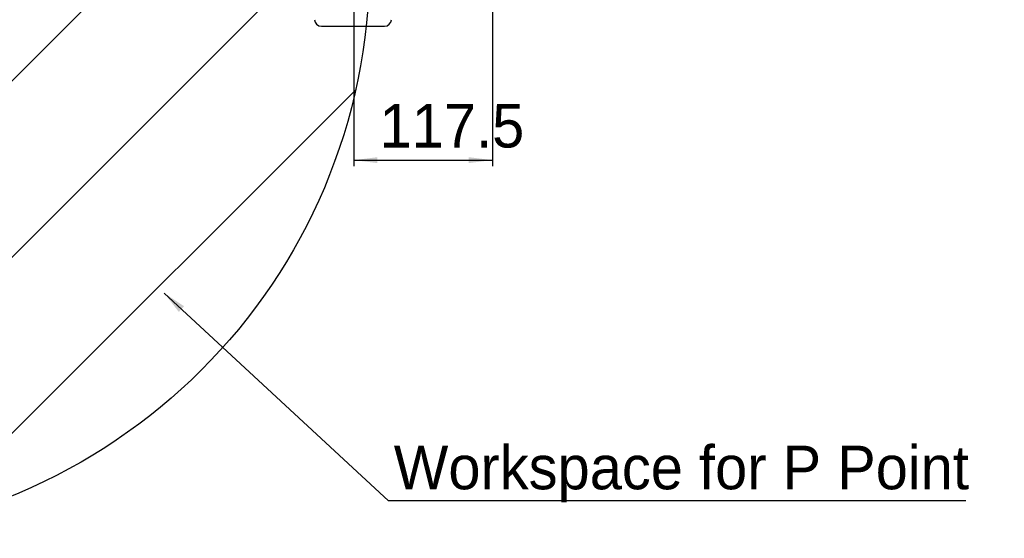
# Model space of a CAD drawing. Header units: millimetres. Extents: x 25 to 207, y 39 to 271.
# Tile 2 of 6: x 123 to 207, y 39 to 83. Entities that reach past the tile are written whole.
import ezdxf

# ---------------------------------------------------------------- set-up
doc = ezdxf.new("R2010")
doc.units = ezdxf.units.MM
doc.layers.add('标注层', color=3, linetype='Continuous')
doc.styles.add('SLDTEXTSTYLE1', font='ARIAL.TTF', dxfattribs={"width": 0.948})
doc.styles.add('SLDTEXTSTYLE2', font='ARIAL.TTF', dxfattribs={"width": 0.5688})
doc.styles.get("Standard").update_dxf_attribs({"font": 'HYSWLONGFANGSONG.TTF'})
doc.dimstyles.new('SLDDIMSTYLE0', dxfattribs={"dimtxt": 0.18, "dimasz": 2, "dimexe": 0, "dimexo": 0.0625, "dimgap": 0, "dimtad": 0, "dimtih": 1, "dimtoh": 1, "dimdec": 0, "dimrnd": 1e-09, "dimzin": 0, "dimdsep": 46, "dimtxsty": 'Standard', "dimsah": 1, "dimcen": 0.09, "dimadec": 0, "dimazin": 0, "dimtfac": 2, "dimtdec": 0, "dimtofl": 0, "dimtmove": 0, "dimatfit": 3, "dimfxl": 0, "dimfrac": 2, "dimtolj": 1, "dimtzin": 0, "dimarcsym": 0})
doc.dimstyles.new('SLDDIMSTYLE2', dxfattribs={"dimtxt": 3.595646, "dimasz": 2, "dimexe": 0, "dimexo": 0.0625, "dimgap": 0.898912, "dimtad": 2, "dimlfac": 10, "dimrnd": 1e-09, "dimzin": 12, "dimdsep": 46, "dimtxsty": 'SLDTEXTSTYLE2', "dimsah": 1, "dimcen": 0.09, "dimadec": 0, "dimazin": 3, "dimtfac": 1, "dimtofl": 0, "dimtmove": 0, "dimatfit": 3, "dimfxl": 0, "dimfrac": 2, "dimtolj": 1, "dimtzin": 12, "dimarcsym": 0})

# ---------------------------------------------------------------- blocks, each defined once
blk = doc.blocks.new('SW_NOTE_0')
at = {"layer": '标注层', "color": 0}
blk.add_line((48.996, 0), (0, 0), dxfattribs=at)
at = {"layer": '标注层', "color": 0, "insert": (0.449, 4.669), "char_height": 3.70417, "attachment_point": 1, "style": 'SLDTEXTSTYLE1'}
blk.add_mtext('Workspace for P Point', dxfattribs=at)
blk = doc.blocks.new('_D_4')
at = {"layer": '标注层'}
for p, q in [((151.585, 93.969), (151.585, 70.441)), ((163.335, 87.377), (163.335, 70.441)), ((151.585, 70.941), (163.335, 70.941))]:
    blk.add_line(p, q, dxfattribs=at)
for points in [[(151.585, 70.941), (153.585, 70.691), (153.585, 71.191)], [(163.335, 70.941), (161.335, 71.191), (161.335, 70.691)]]:
    blk.add_solid(points, dxfattribs=at)
at = {"layer": '标注层', "insert": (153.77, 75.716), "char_height": 3.7042, "attachment_point": 1, "style": 'SLDTEXTSTYLE1'}
blk.add_mtext('117.5', dxfattribs=at)

msp = doc.modelspace()

# ---------------------------------------------------------------- hatches: boundary and pattern name
at = {"layer": '标注层'}
h = msp.add_hatch(dxfattribs=at)
h.set_pattern_fill('ANSI31', color=256, scale=3.3333, style=0)
edge = h.paths.add_edge_path(flags=0)
edge.add_arc((104.185, 87.5692), 48.728, 0, 360)
edge = h.paths.add_edge_path(flags=0)
edge.add_arc((104.185, 87.5692), 16.77, 0, 360)

# ---------------------------------------------------------------- linework, layer by layer
at = {"color": 7, "linetype": 'Continuous', "lineweight": 25}
msp.add_line((148.8334, 82.3134), (154.1866, 82.3134), dxfattribs=at)
for centre, start, end in [((148.8334, 82.9134), 184.224472, 270), ((154.1866, 82.9134), 270, 355.775528)]:
    msp.add_arc(centre, 0.6, start, end, dxfattribs=at)
at = {"layer": '标注层'}
msp.add_circle((104.185, 87.5692), 48.728, dxfattribs=at)

# ---------------------------------------------------------------- block references
msp.add_blockref('SW_NOTE_0', (154.5236, 42.0245), dxfattribs=at)

# ---------------------------------------------------------------- dimensions: what is measured, and where the dimension line sits
dim = msp.add_linear_dim(base=(163.335, 70.9414), p1=(151.585, 94.4692), p2=(163.335, 87.8772), angle=0, dimstyle='SLDDIMSTYLE2', dxfattribs=at)
dim.commit()
dim.dimension.update_dxf_attribs({"geometry": '_D_4', "text_midpoint": (157.46, 70.9414), "dimtype": 160})

# ---------------------------------------------------------------- leaders
msp.add_leader([(135.4919, 59.6542), (154.5236, 42.0245)], dimstyle='SLDDIMSTYLE0', dxfattribs=at)

doc.saveas('drawing.dxf')
